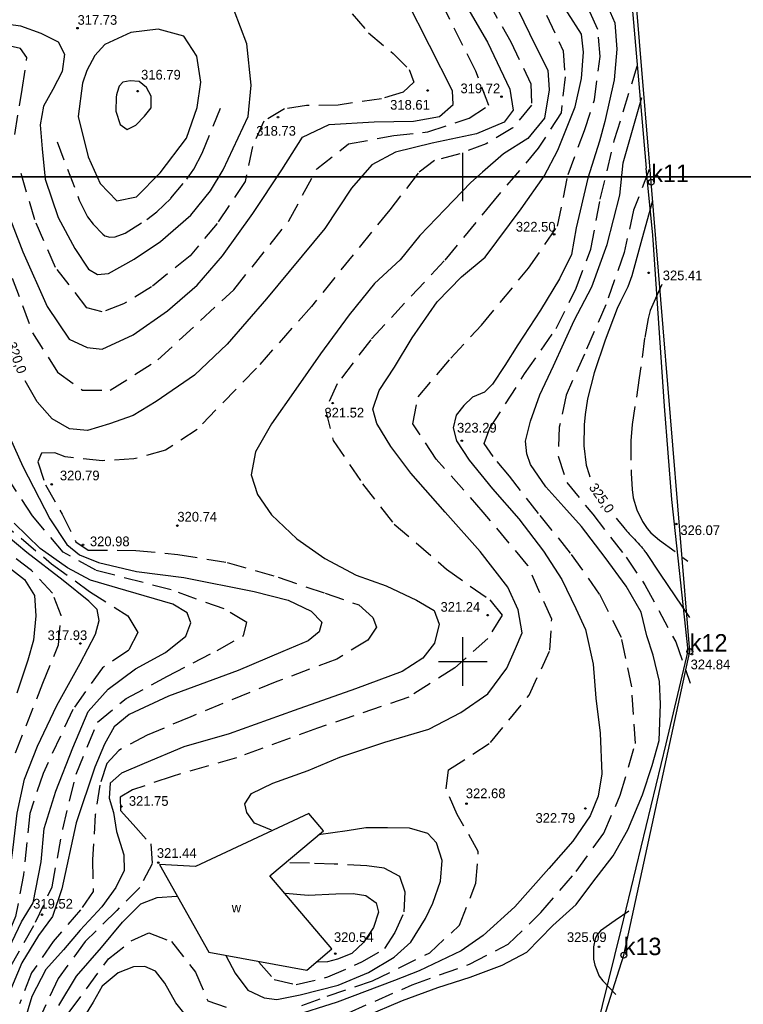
# Model space of a CAD drawing. Extents: x 4615668 to 9249187, y 5334101 to 10688993.
# Tile 67 of 120: x 4667889 to 4667963, y 5336984 to 5337085. Entities that reach past the tile are written whole.
import ezdxf
from ezdxf.enums import TextEntityAlignment as Align

# ---------------------------------------------------------------- set-up
doc = ezdxf.new("R2010")
doc.units = 0
doc.header["$MEASUREMENT"] = 0
doc.linetypes.add('WARSTWICA', pattern=[3, 2, -1])
for name, color, linetype in [('2', 7, 'Continuous'), ('38', 7, 'Continuous'), ('45', 7, 'Continuous'), ('50', 7, 'Continuous'), ('52', 7, 'Continuous'), ('59', 7, 'Continuous'), ('60', 7, 'Continuous'), ('62', 7, 'Continuous'), ('9', 7, 'Continuous')]:
    doc.layers.add(name, color=color, linetype=linetype)
doc.styles.add('txt', font='TXT', dxfattribs={"height": 0.2})

# ---------------------------------------------------------------- blocks, each defined once
blk = doc.blocks.new('*M2221')
at = {"layer": '60', "color": 7, "linetype": 'Continuous'}
for p, q in [((300, 247.5), (300, 250)), ((300, 197.5), (300, 202.5)), ((297.5, 200), (302.5, 200))]:
    blk.add_line(p, q, dxfattribs=at)
blk.add_lwpolyline([(0, 0), (0, 250), (400, 250), (400, 0)], close=True, dxfattribs=at)
blk = doc.blocks.new('WYS')
at = {"layer": '52', "color": 67, "linetype": 'Continuous'}
blk.add_circle((0, 0), 0.08, dxfattribs=at)

msp = doc.modelspace()

# ---------------------------------------------------------------- linework, layer by layer
at = {"layer": '2', "color": 5, "linetype": 'Continuous'}
msp.add_lwpolyline([(4667852.194, 5336808.373), (4667877.084, 5336811.593), (4667891.984, 5336835.383), (4667905.184, 5336855.823), (4667916.954, 5336878.753), (4667928.754, 5336914.793), (4667943.174, 5336964.373), (4667950.944, 5336988.883), (4667957.754, 5337020.213), (4667953.784, 5337068.653), (4667948.964, 5337126.753), (4667946.904, 5337164.913), (4667946.234, 5337180.033), (4667943.104, 5337213.273), (4667939.914, 5337215.693), (4667913.124, 5337234.663), (4667894.274, 5337273.353), (4667845.904, 5337254.193)], dxfattribs=at)
at = {"layer": '38', "color": 97, "linetype": 'Continuous'}
for points in [[(4667877, 5337267.02), (4667891.726, 5337273.102), (4667910.195, 5337233.895), (4667919.955, 5337225.64), (4667940.259, 5337213.829), (4667944.615, 5337179.473), (4667946.865, 5337149.407), (4667950.289, 5337104.15), (4667953.268, 5337070.109)], [(4667880.742, 5336821.247), (4667879.844, 5336836.5), (4667894.816, 5336840.831), (4667904.428, 5336856), (4667905.876, 5336871.78), (4667917.498, 5336878.874), (4667930.159, 5336920.334), (4667943.174, 5336964.373), (4667945.534, 5336970.566), (4667950.692, 5336991.491), (4667955.332, 5337010.701), (4667957.582, 5337020.278), (4667955.895, 5337035.894), (4667955.143, 5337045.538), (4667953.925, 5337063.189), (4667953.268, 5337070.109)]]:
    msp.add_lwpolyline(points, dxfattribs=at)
at = {"layer": '45', "color": 219, "linetype": 'Continuous'}
msp.add_lwpolyline([(4667903.073, 5336998.25), (4667908.143, 5336989.174), (4667918.248, 5336987.337), (4667920.854, 5336989.527), (4667914.446, 5336997.085), (4667919.974, 5337001.711), (4667918.46, 5337003.512), (4667906.77, 5336998.038), (4667903.073, 5336998.25)], dxfattribs=at)
at = {"layer": '50', "color": 245, "linetype": 'WARSTWICA'}
for points in [[(4667917.758, 5336983.682), (4667920.371, 5336984.644), (4667925.027, 5336986.225), (4667930.935, 5336989.128), (4667934.01, 5336991.97), (4667935.698, 5336996.323), (4667935.939, 5336999.588), (4667933.768, 5337003.398), (4667932.623, 5337006.058), (4667932.864, 5337007.993), (4667937.199, 5337010.81), (4667941.178, 5337015.708), (4667943.332, 5337020.338), (4667943.513, 5337023.542), (4667941.041, 5337029.105), (4667936.46, 5337034.608), (4667931.595, 5337040.078), (4667929.183, 5337043.706), (4667929.726, 5337046.487), (4667933.102, 5337050.478), (4667936.282, 5337053.898), (4667941.105, 5337059.763), (4667944.119, 5337064.116), (4667945.204, 5337069.438), (4667946.892, 5337073.972), (4667947.912, 5337077.137), (4667948.515, 5337081.612), (4667948.274, 5337084.393), (4667946.164, 5337089.049)], [(4667887.879, 5337058.732), (4667889.98, 5337053.112), (4667892.548, 5337049.053), (4667895.116, 5337047.18), (4667897.995, 5337047.18), (4667902.897, 5337050.302), (4667910.732, 5337057.547), (4667916.412, 5337064.65), (4667919.292, 5337070.036), (4667922.552, 5337072.596), (4667927.222, 5337073.455), (4667930.723, 5337073.845), (4667935.003, 5337075.25), (4667937.027, 5337076.577), (4667935.704, 5337080.09), (4667932.202, 5337087.036)], [(4667936.91, 5337087.325), (4667939.297, 5337083.127), (4667941.37, 5337078.807), (4667941.439, 5337076.586), (4667939.502, 5337074.261), (4667936.769, 5337072.596), (4667934.036, 5337071.59), (4667931.441, 5337070.896), (4667929.753, 5337069.591), (4667926.813, 5337065.809), (4667918.727, 5337055.812), (4667913.054, 5337049.462), (4667906.94, 5337043.13), (4667903.668, 5337040.985), (4667900.416, 5337040.083), (4667897.199, 5337039.91), (4667893.325, 5337040.292), (4667892.287, 5337040.708), (4667890.903, 5337040.673), (4667890.522, 5337039.806), (4667891.318, 5337037.412), (4667893.013, 5337034.393), (4667894.432, 5337031.548), (4667895.711, 5337030.68), (4667900.624, 5337030.646), (4667904.973, 5337030.239), (4667910.058, 5337029.406), (4667915.316, 5337027.88), (4667920.146, 5337026.221), (4667923.605, 5337025.041), (4667925.058, 5337023.722), (4667925.439, 5337022.716), (4667924.539, 5337021.398), (4667921.359, 5337019.433), (4667915.167, 5337017.109), (4667906.294, 5337013.484), (4667901.797, 5337011.576), (4667898.856, 5337010.014), (4667897.646, 5337008.661), (4667896.919, 5337006.44), (4667896.435, 5337003.352), (4667896.163, 5336998.76), (4667896.232, 5336995.464), (4667894.918, 5336993.556), (4667892.116, 5336990.294), (4667889.879, 5336987.057), (4667888.634, 5336983.865)], [(4667922.942, 5337086.024), (4667924.611, 5337084.048), (4667927.149, 5337081.937), (4667928.819, 5337080.263), (4667929.286, 5337078.956), (4667928.184, 5337077.951), (4667925.947, 5337077.248), (4667921.506, 5337076.612), (4667918.233, 5337076.545), (4667915.97, 5337076.217), (4667913.833, 5337074.944), (4667912.664, 5337072.332), (4667911.902, 5337068.731), (4667908.997, 5337064.377), (4667906.225, 5337061.061), (4667902.23, 5337057.833), (4667899.358, 5337056.092), (4667897.154, 5337055.254), (4667895.585, 5337055.69), (4667892.346, 5337059.843), (4667890.214, 5337064.751), (4667888.611, 5337070.177)], [(4667942.988, 5337085.869), (4667944.704, 5337082.201), (4667944.885, 5337079.528), (4667944.479, 5337075.815), (4667942.131, 5337072.146), (4667937.581, 5337066.789), (4667932.433, 5337060.539), (4667924.847, 5337052.387), (4667921.387, 5337047.838), (4667920.168, 5337045.166), (4667920.98, 5337041.995), (4667924.006, 5337037.512), (4667927.254, 5337033.373), (4667932.672, 5337028.708), (4667937.143, 5337025.538), (4667938.398, 5337023.963), (4667936.908, 5337021.562), (4667933.521, 5337018.528), (4667928.78, 5337015.493), (4667919.356, 5337012.295), (4667911.002, 5337009.261), (4667904.378, 5337007.33), (4667900.269, 5337005.926), (4667899.004, 5337005.201), (4667899.05, 5337003.797), (4667900.359, 5337002.348), (4667902.165, 5337000.355), (4667902.301, 5336998.317), (4667901.036, 5336995.871), (4667898.658, 5336993.496), (4667895.406, 5336990.28), (4667892.607, 5336986.476), (4667890.936, 5336982.852)], [(4667888.147, 5337073.574), (4667888.915, 5337078.229), (4667889.383, 5337081.512), (4667888.715, 5337082.446), (4667885.91, 5337083.086)], [(4667922.558, 5336982.941), (4667929.121, 5336985.809), (4667935.034, 5336987.96), (4667939.021, 5336990.01), (4667942.4, 5336993.268), (4667946.039, 5336997.505), (4667948.898, 5337001.481), (4667950.587, 5337005.392), (4667952.147, 5337010.736), (4667951.759, 5337016.562), (4667950.719, 5337021.646), (4667948.445, 5337026.143), (4667945.455, 5337030.38), (4667942.148, 5337034.459), (4667939.159, 5337038.304), (4667937.469, 5337040.325), (4667936.559, 5337041.694), (4667937.144, 5337043.258), (4667940.718, 5337048.863), (4667943.963, 5337053.532), (4667946.043, 5337057.704), (4667947.537, 5337061.745), (4667948.512, 5337066.894), (4667949.999, 5337073.056), (4667952.338, 5337080.616)], [(4667892.504, 5337072.808), (4667894.798, 5337066.786), (4667895.65, 5337065.086), (4667896.211, 5337064.31), (4667897.227, 5337063.268), (4667897.443, 5337063.124), (4667897.943, 5337062.989), (4667898.49, 5337063.02), (4667899.52, 5337063.403), (4667901.751, 5337064.79), (4667902.8, 5337065.586), (4667904.242, 5337066.989), (4667905.89, 5337068.971), (4667906.612, 5337069.998), (4667907.48, 5337071.658), (4667909.369, 5337076.327)], [(4667953.579, 5337069.94), (4667951.955, 5337065.768), (4667950.98, 5337061.401), (4667949.095, 5337055.992), (4667946.886, 5337050.908), (4667945.002, 5337046.671), (4667944.293, 5337043.382), (4667944.163, 5337040.384), (4667945.073, 5337037.646), (4667947.737, 5337034.387), (4667951.181, 5337029.955), (4667953.131, 5337027.087), (4667956.301, 5337021.199), (4667957.796, 5337016.962)], [(4667954.878, 5337058.104), (4667954.354, 5337056.946), (4667953.679, 5337055.395), (4667953.448, 5337054.585), (4667953.092, 5337052.549), (4667952.539, 5337048.458), (4667951.824, 5337043.635), (4667951.677, 5337041.969), (4667951.694, 5337038.616), (4667951.794, 5337036.926), (4667951.927, 5337036.087), (4667952.279, 5337034.836), (4667952.861, 5337033.63), (4667953.365, 5337032.91), (4667953.749, 5337032.471), (4667954.618, 5337031.707), (4667957.542, 5337029.556)], [(4667887.634, 5336987.588), (4667890.28, 5336992.271), (4667891.992, 5336995.94), (4667893.081, 5337001.872), (4667894.479, 5337007.549), (4667896.658, 5337012.935), (4667899.615, 5337015.355), (4667903.884, 5337017.669), (4667909.02, 5337020.323), (4667911.744, 5337021.884), (4667912.055, 5337023.211), (4667909.72, 5337024.616), (4667904.273, 5337026.567), (4667896.491, 5337028.597), (4667893.145, 5337030.47), (4667889.955, 5337034.217), (4667884.829, 5337042.063)], [(4667886.486, 5337033.821), (4667891.929, 5337029.266), (4667895.849, 5337026.409)], [(4667888.207, 5337009.749), (4667891.042, 5337016.938), (4667892.655, 5337020.917), (4667892.913, 5337023.925), (4667892.04, 5337026.23), (4667889.879, 5337028.559), (4667885.848, 5337031.665)], [(4667895.849, 5337026.409), (4667899.789, 5337023.896), (4667900.825, 5337022.188), (4667899.89, 5337020.346), (4667897.185, 5337018.537), (4667894.113, 5337014.216), (4667891.052, 5337007.629), (4667889.689, 5337003.499), (4667889.055, 5336997.169), (4667888.22, 5336992.881), (4667885.952, 5336987.403), (4667884.182, 5336982.479)], [(4667913.293, 5336988.16), (4667914.881, 5336986.369), (4667917.163, 5336985.838), (4667920.437, 5336986.634), (4667923.942, 5336988.193), (4667926.291, 5336989.553), (4667927.382, 5336991.245), (4667928.308, 5336993.368), (4667928.407, 5336995.392), (4667927.845, 5336996.984), (4667926.224, 5336997.846), (4667924.438, 5336998.112), (4667921.065, 5336998.278), (4667918.519, 5336998.377), (4667916.369, 5336998.41)], [(4667893.762, 5336982.997), (4667897.801, 5336988.499), (4667900.145, 5336990.349), (4667901.954, 5336991.195), (4667904.305, 5336990.288), (4667906.776, 5336987.144), (4667908.042, 5336984.181), (4667910.815, 5336983.214)]]:
    msp.add_lwpolyline(points, dxfattribs=at)
at = {"layer": '50', "color": 216, "linetype": 'Continuous'}
for points in [[(4667914.613, 5337001.766), (4667912.853, 5337002.508), (4667912.078, 5337003.603), (4667911.867, 5337004.486), (4667912.536, 5337005.581), (4667914.754, 5337006.64), (4667918.381, 5337007.947), (4667921.655, 5337009.324), (4667926.295, 5337010.864), (4667930.837, 5337012.206), (4667934.146, 5337013.936), (4667936.928, 5337015.843), (4667938.9, 5337018.492), (4667939.772, 5337020.526), (4667940.476, 5337022.151), (4667940.053, 5337024.517), (4667938.997, 5337026.848), (4667936.146, 5337030.539), (4667932.52, 5337034.6), (4667928.999, 5337038.626), (4667926.926, 5337041.364), (4667925.482, 5337043.73), (4667925.06, 5337045.213), (4667925.729, 5337047.156), (4667927.313, 5337049.557), (4667929.139, 5337052.569), (4667931.71, 5337056.312), (4667934.21, 5337058.89), (4667936.639, 5337060.903), (4667940.367, 5337065.903), (4667942.726, 5337069.258), (4667944.134, 5337071.942), (4667945.926, 5337076.408), (4667946.595, 5337079.339), (4667946.806, 5337082.058), (4667946.595, 5337083.93), (4667943.779, 5337088.361)], [(4667893.749, 5337052.447), (4667895.597, 5337051.574), (4667897.17, 5337051.399), (4667900.363, 5337052.881), (4667903.896, 5337055.389), (4667906.941, 5337058.006), (4667909.55, 5337061.06), (4667912.703, 5337065.422), (4667915.678, 5337069.924), (4667917.799, 5337073.304), (4667920.571, 5337074.613), (4667925.192, 5337074.886), (4667929.269, 5337074.94), (4667931.933, 5337075.431), (4667933.333, 5337076.673), (4667933.278, 5337078.091), (4667928.549, 5337087.415)], [(4667949.058, 5337087.301), (4667950.009, 5337085.076), (4667950.221, 5337082.375), (4667949.939, 5337079.197), (4667948.989, 5337074.923), (4667948.427, 5337072.887), (4667947.23, 5337069.073), (4667946.034, 5337063.928), (4667945.542, 5337061.174), (4667944.312, 5337058.688), (4667942.34, 5337055.438), (4667940.016, 5337051.871), (4667938.678, 5337049.717), (4667937.41, 5337047.81), (4667936.565, 5337046.962), (4667935.333, 5337046.468), (4667934.453, 5337045.62), (4667933.643, 5337044.596), (4667933.361, 5337043.29), (4667933.68, 5337041.968), (4667934.983, 5337039.955), (4667937.412, 5337036.989), (4667940.123, 5337033.916), (4667942.653, 5337030.582), (4667944.555, 5337027.651), (4667945.998, 5337024.649), (4667946.984, 5337022.495), (4667947.792, 5337018.909), (4667948.073, 5337015.412), (4667948.496, 5337011.775), (4667948.671, 5337007.587), (4667948.319, 5337005.292), (4667947.474, 5337003.243), (4667945.678, 5337000.63), (4667943.219, 5336997.825), (4667939.699, 5336993.87), (4667936.459, 5336990.903), (4667934.171, 5336989.314), (4667929.84, 5336987.265), (4667927.284, 5336986.262), (4667921.404, 5336984.037), (4667916.616, 5336982.518)], [(4667885.968, 5337085.175), (4667888.746, 5337084.789), (4667890.819, 5337084.039), (4667892.614, 5337083.118), (4667893.273, 5337081.865), (4667893.038, 5337080.086), (4667892.055, 5337078.2), (4667891.115, 5337076.507), (4667890.773, 5337074.579), (4667890.966, 5337072.102), (4667891.287, 5337068.952), (4667892.61, 5337065.002), (4667894.319, 5337061.809), (4667895.751, 5337059.688), (4667896.67, 5337059.109), (4667897.802, 5337059.216), (4667900.467, 5337060.695), (4667903.159, 5337062.538), (4667906.291, 5337065.235), (4667908.321, 5337067.764), (4667909.624, 5337069.907), (4667912.202, 5337075.418), (4667912.523, 5337078.654), (4667912.074, 5337082.919), (4667910.771, 5337086.371)], [(4667940.013, 5337086.464), (4667941.844, 5337082.72), (4667943.112, 5337080.213), (4667943.253, 5337078.164), (4667942.761, 5337075.245), (4667941.036, 5337073.161), (4667938.536, 5337071.572), (4667936.388, 5337069.665), (4667935.156, 5337068.605), (4667932.494, 5337065.84), (4667929.923, 5337063.156), (4667927.881, 5337060.649), (4667925.24, 5337058.176), (4667922.635, 5337054.963), (4667919.652, 5337050.925), (4667917.116, 5337047.287), (4667914.617, 5337043.72), (4667912.962, 5337040.824), (4667912.512, 5337038.444), (4667913.181, 5337036.431), (4667914.625, 5337034.312), (4667917.23, 5337031.84), (4667920.117, 5337029.827), (4667923.335, 5337028.079), (4667926.433, 5337026.984), (4667929.567, 5337025.501), (4667931.398, 5337024.441), (4667931.891, 5337023.029), (4667931.433, 5337021.086), (4667930.236, 5337019.532), (4667928.088, 5337018.155), (4667923.279, 5337016.374), (4667916.941, 5337014.113), (4667910.252, 5337011.712), (4667905.591, 5337010.378), (4667901.471, 5337008.648), (4667899.148, 5337007.659), (4667897.986, 5337006.635), (4667897.88, 5337005.081), (4667898.338, 5337003.597), (4667898.619, 5337001.655), (4667899.393, 5336999.24), (4667899.428, 5336997.615), (4667898.548, 5336995.85), (4667897.104, 5336993.872), (4667894.886, 5336991.47), (4667893.161, 5336989.422), (4667891.336, 5336987.392), (4667889.892, 5336984.602), (4667889.153, 5336982.059)], [(4667895.132, 5337078.88), (4667894.688, 5337075.424), (4667895.725, 5337071.262), (4667896.947, 5337068.512), (4667898.651, 5337066.729), (4667900.689, 5337067.138), (4667903.134, 5337069.627), (4667905.838, 5337073.194), (4667906.95, 5337076.353), (4667907.32, 5337078.954), (4667906.913, 5337081.666), (4667905.579, 5337083.71), (4667902.912, 5337084.453), (4667900.096, 5337084.082), (4667897.429, 5337082.856), (4667896.392, 5337081.704), (4667895.577, 5337080.18), (4667895.133, 5337078.882)], [(4667898.596, 5337077.404), (4667898.554, 5337075.975), (4667899.015, 5337074.588), (4667899.728, 5337074.083), (4667900.629, 5337074.525), (4667901.53, 5337075.471), (4667902.222, 5337076.311), (4667902.222, 5337077.51), (4667901.719, 5337078.434), (4667900.985, 5337079.023), (4667900.042, 5337079.107), (4667899.287, 5337078.981), (4667898.889, 5337078.561), (4667898.701, 5337077.888), (4667898.632, 5337077.672), (4667898.597, 5337077.404)], [(4667924.23, 5336982.56), (4667928.121, 5336984.21), (4667931.783, 5336985.552), (4667935.093, 5336986.612), (4667938.402, 5336987.848), (4667940.937, 5336989.19), (4667943.637, 5336991.93), (4667946.031, 5336994.12), (4667947.757, 5336996.415), (4667949.834, 5336999.134), (4667951.377, 5337001.801), (4667952.891, 5337005.438), (4667953.877, 5337008.44), (4667954.581, 5337011.018), (4667954.719, 5337014.775), (4667954.614, 5337017.106), (4667953.98, 5337019.825), (4667953.311, 5337021.838), (4667952.748, 5337024.275), (4667951.2, 5337026.973), (4667949.017, 5337029.904), (4667946.587, 5337033.118), (4667944.756, 5337035.131), (4667942.89, 5337037.215), (4667941.341, 5337039.51), (4667940.957, 5337040.622), (4667940.817, 5337041.929), (4667941.309, 5337043.977), (4667942.295, 5337046.697), (4667943.701, 5337049.687), (4667945.813, 5337054.384), (4667947.644, 5337057.845), (4667949.225, 5337062.201), (4667950.528, 5337067.322), (4667950.88, 5337070.641), (4667952.814, 5337077.373)], [(4667886.573, 5337067.633), (4667888.965, 5337061.444), (4667891.466, 5337055.827), (4667893.749, 5337052.447)], [(4667887.217, 5336988.931), (4667888.847, 5336992.311), (4667890.043, 5336994.274), (4667890.859, 5336998.527), (4667891.184, 5337001.936), (4667892.38, 5337005.808), (4667894.12, 5337010.279), (4667895.696, 5337014.041), (4667897.762, 5337016.331), (4667900.58, 5337018.434), (4667903.678, 5337020.124), (4667905.798, 5337021.815), (4667906.288, 5337023.178), (4667905.907, 5337024.214), (4667904.439, 5337025.086), (4667899.601, 5337026.504), (4667895.959, 5337027.594), (4667893.578, 5337028.839), (4667890.751, 5337030.856), (4667888.087, 5337033.473)], [(4667896.645, 5337024.543), (4667895.769, 5337025.422), (4667893.141, 5337027.544), (4667889.368, 5337030.425), (4667887.253, 5337032.225)], [(4667886.677, 5337029.561), (4667889.134, 5337027.632), (4667890.16, 5337025.982), (4667890.31, 5337023.882), (4667890.075, 5337021.375), (4667889.501, 5337019.33), (4667888.347, 5337015.923)], [(4667882.874, 5336981.712), (4667884.22, 5336985.141), (4667885.992, 5336989.54), (4667886.698, 5336991.79), (4667887.296, 5336994.705), (4667887.979, 5337000.001), (4667888.385, 5337003.537), (4667889.153, 5337007.038), (4667890.478, 5337010.446), (4667892.484, 5337014.655), (4667894.898, 5337018.962), (4667896.453, 5337022.015), (4667896.859, 5337023.429), (4667896.645, 5337024.543)], [(4667909.909, 5336988.838), (4667910.86, 5336987.037), (4667912.163, 5336985.271), (4667913.853, 5336984.494), (4667915.156, 5336984.317), (4667917.585, 5336984.776), (4667921.506, 5336985.799), (4667924.604, 5336987.106), (4667927.28, 5336988.66), (4667928.97, 5336990.214), (4667930.484, 5336992.651), (4667931.257, 5336994.251), (4667932.032, 5336996.511), (4667932.208, 5336998.666), (4667931.644, 5337000.467), (4667930.729, 5337001.42), (4667928.863, 5337001.985), (4667926.574, 5337002.021), (4667924.356, 5337002.021), (4667922.419, 5337001.703), (4667919.462, 5337001.314)], [(4667892.7, 5336983.681), (4667894.496, 5336986.718), (4667897.101, 5336989.685), (4667899.249, 5336992.298), (4667901.15, 5336994.17), (4667902.841, 5336994.841), (4667904.847, 5336994.982)], [(4667916.065, 5336995.283), (4667918.389, 5336995.071), (4667921.241, 5336995.213), (4667923.037, 5336995.248), (4667924.34, 5336995.036), (4667925.396, 5336994.295), (4667925.642, 5336993.306), (4667925.149, 5336991.752), (4667924.093, 5336990.198), (4667922.896, 5336989.068), (4667921.417, 5336988.467), (4667920.396, 5336988.185), (4667919.375, 5336988.149)], [(4667905.858, 5336982.595), (4667904.766, 5336983.972), (4667903.605, 5336985.985), (4667902.654, 5336987.221), (4667901.562, 5336987.716), (4667900.4, 5336987.68), (4667898.816, 5336987.045), (4667897.161, 5336985.667), (4667896.211, 5336984.043), (4667895.058, 5336982.148)]]:
    msp.add_lwpolyline(points, dxfattribs=at)
at = {"layer": '50', "color": 7, "linetype": 'Continuous'}
for points in [[(4667934.633, 5337086.981), (4667936.903, 5337083.102), (4667939.2, 5337078.258), (4667939.537, 5337076.065), (4667938.612, 5337074.857), (4667935.753, 5337073.62), (4667931.184, 5337072.664), (4667927.388, 5337071.748), (4667924.977, 5337070.455), (4667922.875, 5337068.037), (4667920.1, 5337063.876), (4667914.114, 5337056.618), (4667910.05, 5337051.923), (4667906.658, 5337048.747), (4667902.718, 5337046.009), (4667900.364, 5337044.575), (4667897.897, 5337043.703), (4667895.627, 5337043.029), (4667893.777, 5337043.197), (4667891.993, 5337044.237), (4667890.451, 5337045.979), (4667889.198, 5337048.136)], [(4667953.904, 5337066.723), (4667952.812, 5337062.767), (4667951.791, 5337058.988), (4667951.349, 5337057.835), (4667950.614, 5337056.352), (4667950.277, 5337055.598), (4667949.015, 5337052.334), (4667947.888, 5337048.979), (4667947.219, 5337046.295), (4667946.956, 5337044.687), (4667946.855, 5337043.609), (4667946.832, 5337041.457), (4667947.082, 5337039.451), (4667947.362, 5337038.477), (4667947.452, 5337038.233)], [(4667887.175, 5337043.312), (4667888.971, 5337039.325), (4667891.743, 5337033.909), (4667893.509, 5337031.266), (4667894.826, 5337030.198), (4667896.788, 5337029.411), (4667900.697, 5337028.487), (4667905.574, 5337027.869), (4667912.834, 5337026.407), (4667916.323, 5337025.52), (4667918.706, 5337024.367), (4667919.799, 5337023.243), (4667919.519, 5337022.259), (4667918.397, 5337021.331), (4667915.791, 5337020.206), (4667911.179, 5337018.246), (4667904.003, 5337015.603), (4667899.952, 5337013.73), (4667898.383, 5337012.437), (4667897.402, 5337010.638), (4667896.393, 5337008.276), (4667894.462, 5337002.537), (4667892.977, 5336995.734), (4667892.025, 5336992.883), (4667890.596, 5336990.916), (4667888.858, 5336988.076), (4667887.372, 5336984.478)], [(4667950.153, 5337033.982), (4667950.43, 5337033.642), (4667950.989, 5337032.968), (4667951.07, 5337032.872), (4667951.124, 5337032.809), (4667951.234, 5337032.683), (4667951.401, 5337032.497), (4667951.514, 5337032.374), (4667951.743, 5337032.131), (4667952.05, 5337031.807), (4667952.203, 5337031.645), (4667952.354, 5337031.481), (4667952.429, 5337031.399), (4667952.576, 5337031.233), (4667952.649, 5337031.149), (4667952.756, 5337031.022), (4667952.85, 5337030.907), (4667952.896, 5337030.85), (4667952.964, 5337030.762), (4667953.064, 5337030.629), (4667953.16, 5337030.493), (4667953.207, 5337030.425), (4667954.71, 5337028.194), (4667957.712, 5337023.73)], [(4667951.48, 5336993.415), (4667950.072, 5336992.462), (4667948.558, 5336991.402), (4667948.169, 5336990.936), (4667948.004, 5336990.554), (4667947.818, 5336989.742), (4667947.808, 5336988.463), (4667947.959, 5336987.835), (4667948.418, 5336986.72), (4667948.769, 5336986.246), (4667950.142, 5336984.833)]]:
    msp.add_lwpolyline(points, dxfattribs=at)
at = {"layer": '60', "color": 7, "linetype": 'Continuous'}
msp.add_line((4667934.354, 5337069.183), (4667934.354, 5337071.683), dxfattribs=at)
msp.add_lwpolyline([(4668034.354, 5337319.183), (4668034.354, 5337069.183), (4667634.354, 5337069.183), (4667634.354, 5337319.183)], dxfattribs=at)
at = {"layer": '62', "color": 215, "linetype": 'Continuous'}
for centre in [(4667953.784, 5337068.653), (4667957.754, 5337020.213), (4667950.944, 5336988.883)]:
    msp.add_circle(centre, 0.3, dxfattribs=at)

# ---------------------------------------------------------------- block references
at = {"layer": '52', "color": 67, "linetype": 'Continuous'}
for p in [(4667894.614, 5337084.539), (4667900.815, 5337078.037), (4667930.726, 5337078.109), (4667938.336, 5337077.473), (4667915.295, 5337075.353), (4667943.762, 5337063.267), (4667953.522, 5337059.289), (4667920.922, 5337045.849), (4667934.239, 5337041.962), (4667891.956, 5337037.462), (4667904.91, 5337033.203), (4667956.356, 5337033.367), (4667895.186, 5337031.224), (4667936.909, 5337023.967), (4667894.904, 5337021.043), (4667957.977, 5337019.938), (4667899.132, 5337004.222), (4667934.725, 5337004.517), (4667946.986, 5337004.022), (4667902.937, 5336998.427), (4667890.958, 5336993.055), (4667948.395, 5336989.745), (4667921.197, 5336989.039)]:
    msp.add_blockref('WYS', p, dxfattribs=at)
at = {"layer": '60', "color": 7, "linetype": 'Continuous'}
msp.add_blockref('*M2221', (4667634.354, 5336819.183), dxfattribs=at)

# ---------------------------------------------------------------- texts
at = {"layer": '50', "color": 6, "linetype": 'Continuous', "style": 'txt'}
for s, rotation, p in [('320,0', 290.61019, (4667888.27, 5337050.508)), ('325,0', 304.73261, (4667948.592, 5337036.007))]:
    msp.add_text(s, height=1, rotation=rotation, dxfattribs=at).set_placement(p, align=Align.MIDDLE)
at = {"layer": '52', "color": 67, "linetype": 'Continuous', "style": 'txt'}
for s, p in [('317.73', (4667894.614, 5337084.893)), ('316.79', (4667901.167, 5337079.239)), ('319.72', (4667934.108, 5337077.826)), ('318.61', (4667926.851, 5337076.13)), ('318.73', (4667913.04, 5337073.444)), ('322.50', (4667939.816, 5337063.55)), ('325.41', (4667954.964, 5337058.526)), ('321.52', (4667920.076, 5337044.365)), ('323.29', (4667933.746, 5337042.81)), ('320.79', (4667892.795, 5337037.883)), ('320.74', (4667904.91, 5337033.627)), ('326.07', (4667956.779, 5337032.236)), ('320.98', (4667895.891, 5337031.083)), ('321.24', (4667932.047, 5337024.32)), ('317.93', (4667891.522, 5337021.396)), ('324.84', (4667957.836, 5337018.383)), ('322.68', (4667934.655, 5337005.082)), ('321.75', (4667899.907, 5337004.293)), ('322.79', (4667941.842, 5337002.538)), ('321.44', (4667902.796, 5336998.921)), ('319.52', (4667890.042, 5336993.691)), ('320.54', (4667921.056, 5336990.24)), ('325.09', (4667945.083, 5336990.24))]:
    msp.add_text(s, height=1, dxfattribs=at).set_placement(p)
at = {"layer": '59', "color": 7, "linetype": 'Continuous', "style": 'txt'}
for s, p in [('k11', (4667953.784, 5337068.653)), ('k12', (4667957.754, 5337020.213)), ('k13', (4667950.944, 5336988.883))]:
    msp.add_text(s, height=1.8, dxfattribs=at).set_placement(p)
at = {"layer": '9', "color": 3, "linetype": 'Continuous', "style": 'txt'}
msp.add_text('w', height=1, dxfattribs=at).set_placement((4667910.995, 5336993.8), align=Align.MIDDLE)

doc.saveas('drawing.dxf')
